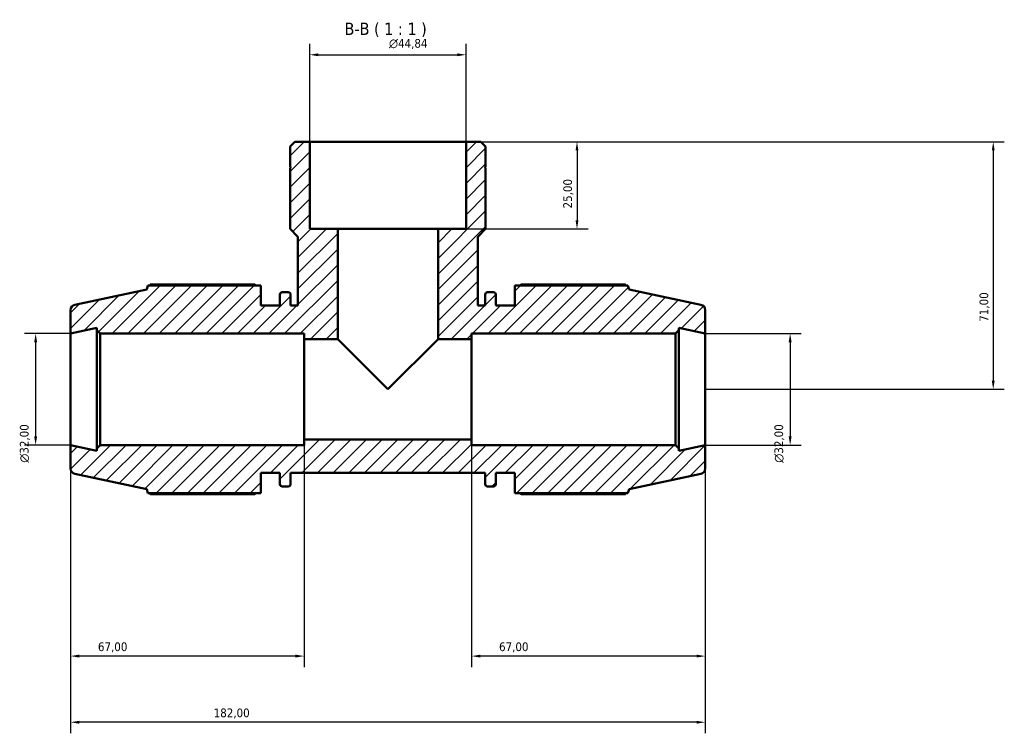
# Model space of a CAD drawing. Header units: millimetres. Extents: x 0 to 931, y 0 to 945.
# Tile 6 of 6: x 334 to 617, y 740 to 945. Entities that reach past the tile are written whole.
import ezdxf

# ---------------------------------------------------------------- set-up
doc = ezdxf.new("R2010")
doc.units = ezdxf.units.MM
for name, color, linetype, lineweight in [('Dimension (ISO)', 7, 'Continuous', 25), ('Hatch (ISO)', 7, 'Continuous', 18), ('Symbol (ISO)', 7, 'Continuous', 25), ('Visible (ISO)', 7, 'Continuous', 50)]:
    doc.layers.add(name, color=color, linetype=linetype, lineweight=lineweight)
doc.styles.add('Label Text (ISO)', font='tahoma.ttf')
doc.styles.add('Note Text (ISO)', font='tahoma.ttf')
doc.dimstyles.new('Default (ISO)', dxfattribs={"dimtxt": 2.5, "dimasz": 2.5, "dimexe": 3.175, "dimexo": 0, "dimgap": 0.762, "dimtad": 1, "dimrnd": 1e-08, "dimzin": 0, "dimtxsty": 'Note Text (ISO)', "dimcen": 0.09, "dimdle": 10, "dimclrd": 256, "dimclre": 256, "dimclrt": 232, "dimazin": 0, "dimtfac": 1.40208, "dimtmove": 0, "dimatfit": 3, "dimfxl": 1, "dimtolj": 1, "dimtzin": 0, "dimlwd": -1, "dimlwe": -1, "dimarcsym": 0})

# ---------------------------------------------------------------- blocks, each defined once
blk = doc.blocks.new('*D7')
at = {"layer": 'Defpoints', "color": 0, "transparency": 16777216}
for p in [(462.45, 934.9), (417.61, 909.94), (462.45, 909.94)]:
    blk.add_point(p, dxfattribs=at)
at = {"layer": 'Dimension (ISO)', "transparency": 16777216}
for p, q in [((417.61, 909.94), (417.61, 938.07)), ((462.45, 909.94), (462.45, 938.07)), ((420.11, 934.9), (459.95, 934.9))]:
    blk.add_line(p, q, dxfattribs=at)
for points in [[(420.11, 935.31), (420.11, 934.48), (417.61, 934.9)], [(459.95, 935.31), (459.95, 934.48), (462.45, 934.9)]]:
    blk.add_solid(points, dxfattribs=at)
at = {"layer": 'Dimension (ISO)', "color": 232, "true_color": 0xca0064, "transparency": 16777216, "insert": (440.35, 939.42), "char_height": 2.5, "attachment_point": 1, "style": 'Note Text (ISO)'}
blk.add_mtext('\\A1;\\fAIGDT|b0|i0;\\H2.5000;\\ln\\fTahoma|b0|i0;\\H2.5000;44,84', dxfattribs=at)
blk = doc.blocks.new('*D8')
at = {"layer": 'Defpoints', "color": 0, "transparency": 16777216}
for p in [(531.03, 854.94), (531.03, 822.94), (555.36, 822.94)]:
    blk.add_point(p, dxfattribs=at)
at = {"layer": 'Dimension (ISO)', "transparency": 16777216}
for p, q in [((531.03, 854.94), (558.54, 854.94)), ((555.36, 852.44), (555.36, 825.44)), ((531.03, 822.94), (558.54, 822.94))]:
    blk.add_line(p, q, dxfattribs=at)
for points in [[(554.94, 852.44), (555.78, 852.44), (555.36, 854.94)], [(554.94, 825.44), (555.78, 825.44), (555.36, 822.94)]]:
    blk.add_solid(points, dxfattribs=at)
at = {"layer": 'Dimension (ISO)', "color": 232, "true_color": 0xca0064, "transparency": 16777216, "insert": (550.84, 817.88), "char_height": 2.5, "attachment_point": 1, "rotation": 90, "style": 'Note Text (ISO)'}
blk.add_mtext('\\A1;\\fAIGDT|b0|i0;\\H2.5000;\\ln\\fTahoma|b0|i0;\\H2.5000;32,00', dxfattribs=at)
blk = doc.blocks.new('*D9')
at = {"layer": 'Defpoints', "color": 0, "transparency": 16777216}
for p in [(464.03, 824.54), (531.03, 822.94), (464.03, 762.41)]:
    blk.add_point(p, dxfattribs=at)
at = {"layer": 'Dimension (ISO)', "transparency": 16777216}
for p, q in [((464.03, 824.54), (464.03, 759.24)), ((531.03, 822.94), (531.03, 759.24)), ((528.53, 762.41), (466.53, 762.41))]:
    blk.add_line(p, q, dxfattribs=at)
for points in [[(466.53, 762.83), (466.53, 762), (464.03, 762.41)], [(528.53, 762.83), (528.53, 762), (531.03, 762.41)]]:
    blk.add_solid(points, dxfattribs=at)
at = {"layer": 'Dimension (ISO)', "color": 232, "true_color": 0xca0064, "transparency": 16777216, "insert": (471.9, 766.35), "char_height": 2.5, "attachment_point": 1, "style": 'Note Text (ISO)'}
blk.add_mtext('\\A1;67,00', dxfattribs=at)
blk = doc.blocks.new('*D10')
at = {"layer": 'Defpoints', "color": 0, "transparency": 16777216}
for p in [(416.03, 824.54), (349.03, 822.94), (349.03, 762.41)]:
    blk.add_point(p, dxfattribs=at)
at = {"layer": 'Dimension (ISO)', "transparency": 16777216}
for p, q in [((416.03, 824.54), (416.03, 759.24)), ((349.03, 822.94), (349.03, 759.24)), ((413.53, 762.41), (351.53, 762.41))]:
    blk.add_line(p, q, dxfattribs=at)
for points in [[(351.53, 762.83), (351.53, 762), (349.03, 762.41)], [(413.53, 762.83), (413.53, 762), (416.03, 762.41)]]:
    blk.add_solid(points, dxfattribs=at)
at = {"layer": 'Dimension (ISO)', "color": 232, "true_color": 0xca0064, "transparency": 16777216, "insert": (356.9, 766.35), "char_height": 2.5, "attachment_point": 1, "style": 'Note Text (ISO)'}
blk.add_mtext('\\A1;67,00', dxfattribs=at)
blk = doc.blocks.new('*D11')
at = {"layer": 'Defpoints', "color": 0, "transparency": 16777216}
for p in [(462.45, 909.94), (454.43, 884.94), (494.25, 884.94)]:
    blk.add_point(p, dxfattribs=at)
at = {"layer": 'Dimension (ISO)', "transparency": 16777216}
for p, q in [((462.45, 909.94), (497.42, 909.94)), ((494.25, 907.44), (494.25, 887.44)), ((454.43, 884.94), (497.42, 884.94))]:
    blk.add_line(p, q, dxfattribs=at)
for points in [[(493.83, 907.44), (494.66, 907.44), (494.25, 909.94)], [(493.83, 887.44), (494.66, 887.44), (494.25, 884.94)]]:
    blk.add_solid(points, dxfattribs=at)
at = {"layer": 'Dimension (ISO)', "color": 232, "true_color": 0xca0064, "transparency": 16777216, "insert": (490.31, 890.82), "char_height": 2.5, "attachment_point": 1, "rotation": 90, "style": 'Note Text (ISO)'}
blk.add_mtext('\\A1;25,00', dxfattribs=at)
blk = doc.blocks.new('*D12')
at = {"layer": 'Defpoints', "color": 0, "transparency": 16777216}
for p in [(462.45, 909.94), (531.03, 838.94), (613.59, 838.94)]:
    blk.add_point(p, dxfattribs=at)
at = {"layer": 'Dimension (ISO)', "transparency": 16777216}
for p, q in [((462.45, 909.94), (616.76, 909.94)), ((613.59, 907.44), (613.59, 841.44)), ((531.03, 838.94), (616.76, 838.94))]:
    blk.add_line(p, q, dxfattribs=at)
for points in [[(613.17, 907.44), (614, 907.44), (613.59, 909.94)], [(613.17, 841.44), (614, 841.44), (613.59, 838.94)]]:
    blk.add_solid(points, dxfattribs=at)
at = {"layer": 'Dimension (ISO)', "color": 232, "true_color": 0xca0064, "transparency": 16777216, "insert": (609.65, 858.32), "char_height": 2.5, "attachment_point": 1, "rotation": 90, "style": 'Note Text (ISO)'}
blk.add_mtext('\\A1;71,00', dxfattribs=at)
blk = doc.blocks.new('*D13')
at = {"layer": 'Defpoints', "color": 0, "transparency": 16777216}
for p in [(349.03, 854.94), (339.03, 822.94), (349.03, 822.94)]:
    blk.add_point(p, dxfattribs=at)
at = {"layer": 'Dimension (ISO)', "transparency": 16777216}
for p, q in [((349.03, 854.94), (335.86, 854.94)), ((339.03, 852.44), (339.03, 825.44)), ((349.03, 822.94), (335.86, 822.94))]:
    blk.add_line(p, q, dxfattribs=at)
for points in [[(338.61, 852.44), (339.45, 852.44), (339.03, 854.94)], [(338.61, 825.44), (339.45, 825.44), (339.03, 822.94)]]:
    blk.add_solid(points, dxfattribs=at)
at = {"layer": 'Dimension (ISO)', "color": 232, "true_color": 0xca0064, "transparency": 16777216, "insert": (334.51, 817.88), "char_height": 2.5, "attachment_point": 1, "rotation": 90, "style": 'Note Text (ISO)'}
blk.add_mtext('\\A1;\\fAIGDT|b0|i0;\\H2.5000;\\ln\\fTahoma|b0|i0;\\H2.5000;32,00', dxfattribs=at)
blk = doc.blocks.new('*D15')
at = {"layer": 'Defpoints', "color": 0, "transparency": 16777216}
for p in [(349.03, 822.94), (531.03, 822.94), (349.03, 743.44)]:
    blk.add_point(p, dxfattribs=at)
at = {"layer": 'Dimension (ISO)', "transparency": 16777216}
for p, q in [((349.03, 822.94), (349.03, 740.26)), ((531.03, 822.94), (531.03, 740.26)), ((528.53, 743.44), (351.53, 743.44))]:
    blk.add_line(p, q, dxfattribs=at)
for points in [[(351.53, 743.85), (351.53, 743.02), (349.03, 743.44)], [(528.53, 743.85), (528.53, 743.02), (531.03, 743.44)]]:
    blk.add_solid(points, dxfattribs=at)
at = {"layer": 'Dimension (ISO)', "color": 232, "true_color": 0xca0064, "transparency": 16777216, "insert": (390.08, 747.38), "char_height": 2.5, "attachment_point": 1, "style": 'Note Text (ISO)'}
blk.add_mtext('\\A1;182,00', dxfattribs=at)

msp = doc.modelspace()

# ---------------------------------------------------------------- hatches: boundary and pattern name
at = {"layer": 'Hatch (ISO)'}
h = msp.add_hatch(dxfattribs=at)
h.set_pattern_fill('ANSI31', color=256, scale=25.4, style=0)
h.set_pattern_definition([(45, (0, 0), (-2.245064, 2.245064), [])])
edge = h.paths.add_edge_path()
edge.add_ellipse((529.431, 816.234), major_axis=(0.333, -1.565), ratio=1, start_angle=0, end_angle=78)
edge.add_line((531.031, 816.234), (531.031, 822.938))
edge.add_line((531.031, 822.938), (523.448, 821.326))
edge.add_line((523.448, 821.326), (523.448, 821.978))
edge.add_line((523.448, 821.978), (522.488, 822.938))
edge.add_line((522.488, 822.938), (464.031, 822.938))
edge.add_line((464.031, 822.938), (464.031, 824.538))
edge.add_line((464.031, 824.538), (416.031, 824.538))
edge.add_line((416.031, 824.538), (416.031, 822.938))
edge.add_line((416.031, 822.938), (357.575, 822.938))
edge.add_line((357.575, 822.938), (356.615, 821.978))
edge.add_line((356.615, 821.978), (356.615, 821.326))
edge.add_line((356.615, 821.326), (349.031, 822.938))
edge.add_line((349.031, 822.938), (349.031, 816.234))
edge.add_ellipse((350.631, 816.234), major_axis=(-1.6, 0), ratio=1, start_angle=0, end_angle=78)
edge.add_line((350.299, 814.669), (370.871, 810.296))
edge.add_line((370.871, 810.296), (371.234, 809.178))
edge.add_line((371.234, 809.178), (403.631, 809.178))
edge.add_line((403.631, 809.178), (403.631, 814.938))
edge.add_line((403.631, 814.938), (409.091, 814.938))
edge.add_line((409.091, 814.938), (409.091, 811.738))
edge.add_ellipse((409.731, 811.738), major_axis=(-0.64, 0), ratio=1, start_angle=0, end_angle=90)
edge.add_line((409.731, 811.098), (411.485, 811.098))
edge.add_ellipse((411.485, 811.738), major_axis=(0, -0.64), ratio=1, start_angle=0, end_angle=90)
edge.add_line((412.125, 811.738), (412.125, 814.938))
edge.add_line((412.125, 814.938), (467.938, 814.938))
edge.add_line((467.938, 814.938), (467.938, 811.738))
edge.add_ellipse((468.578, 811.738), major_axis=(-0.64, 0), ratio=1, start_angle=0, end_angle=90)
edge.add_line((468.578, 811.098), (470.331, 811.098))
edge.add_ellipse((470.331, 811.738), major_axis=(0, -0.64), ratio=1, start_angle=0, end_angle=90)
edge.add_line((470.971, 811.738), (470.971, 814.938))
edge.add_line((470.971, 814.938), (476.431, 814.938))
edge.add_line((476.431, 814.938), (476.431, 809.178))
edge.add_line((476.431, 809.178), (508.828, 809.178))
edge.add_line((508.828, 809.178), (509.191, 810.296))
edge.add_line((509.191, 810.296), (529.764, 814.669))
edge = h.paths.add_edge_path()
edge.add_line((468.059, 908.593), (466.714, 909.938))
edge.add_line((466.714, 909.938), (462.454, 909.938))
edge.add_line((462.454, 909.938), (462.454, 884.938))
edge.add_line((462.454, 884.938), (454.431, 884.938))
edge.add_line((454.431, 884.938), (454.431, 853.338))
edge.add_line((454.431, 853.338), (464.031, 853.338))
edge.add_line((464.031, 853.338), (464.031, 854.938))
edge.add_line((464.031, 854.938), (522.488, 854.938))
edge.add_line((522.488, 854.938), (523.448, 855.898))
edge.add_line((523.448, 855.898), (523.448, 856.55))
edge.add_line((523.448, 856.55), (531.031, 854.938))
edge.add_line((531.031, 854.938), (531.031, 861.642))
edge.add_ellipse((529.431, 861.642), major_axis=(1.6, 0), ratio=1, start_angle=0, end_angle=78)
edge.add_line((529.764, 863.207), (509.191, 867.58))
edge.add_line((509.191, 867.58), (508.828, 868.698))
edge.add_line((508.828, 868.698), (476.431, 868.698))
edge.add_line((476.431, 868.698), (476.431, 862.938))
edge.add_line((476.431, 862.938), (470.971, 862.938))
edge.add_line((470.971, 862.938), (470.971, 866.138))
edge.add_ellipse((470.331, 866.138), major_axis=(0.64, 0), ratio=1, start_angle=0, end_angle=90)
edge.add_line((470.331, 866.778), (468.578, 866.778))
edge.add_ellipse((468.578, 866.138), major_axis=(0, 0.64), ratio=1, start_angle=0, end_angle=90)
edge.add_line((467.938, 866.138), (467.938, 862.938))
edge.add_line((467.938, 862.938), (465.817, 862.938))
edge.add_line((465.817, 862.938), (465.817, 882.696))
edge.add_line((465.817, 882.696), (468.059, 884.938))
edge.add_line((468.059, 884.938), (468.059, 902.438))
edge.add_line((468.059, 902.438), (467.759, 902.438))
edge.add_line((467.759, 902.438), (468.059, 902.738))
edge.add_line((468.059, 902.738), (468.059, 908.593))
edge = h.paths.add_edge_path()
edge.add_line((413.348, 909.938), (412.003, 908.593))
edge.add_line((412.003, 908.593), (412.003, 902.738))
edge.add_line((412.003, 902.738), (412.303, 902.438))
edge.add_line((412.303, 902.438), (412.003, 902.438))
edge.add_line((412.003, 902.438), (412.003, 884.938))
edge.add_line((412.003, 884.938), (414.245, 882.696))
edge.add_line((414.245, 882.696), (414.245, 862.938))
edge.add_line((414.245, 862.938), (412.125, 862.938))
edge.add_line((412.125, 862.938), (412.125, 866.138))
edge.add_ellipse((411.485, 866.138), major_axis=(0.64, 0), ratio=1, start_angle=0, end_angle=90)
edge.add_line((411.485, 866.778), (409.731, 866.778))
edge.add_ellipse((409.731, 866.138), major_axis=(0, 0.64), ratio=1, start_angle=0, end_angle=90)
edge.add_line((409.091, 866.138), (409.091, 862.938))
edge.add_line((409.091, 862.938), (403.631, 862.938))
edge.add_line((403.631, 862.938), (403.631, 868.698))
edge.add_line((403.631, 868.698), (371.234, 868.698))
edge.add_line((371.234, 868.698), (370.871, 867.58))
edge.add_line((370.871, 867.58), (350.299, 863.207))
edge.add_ellipse((350.631, 861.642), major_axis=(-0.333, 1.565), ratio=1, start_angle=0, end_angle=78)
edge.add_line((349.031, 861.642), (349.031, 854.938))
edge.add_line((349.031, 854.938), (356.615, 856.55))
edge.add_line((356.615, 856.55), (356.615, 855.898))
edge.add_line((356.615, 855.898), (357.575, 854.938))
edge.add_line((357.575, 854.938), (416.031, 854.938))
edge.add_line((416.031, 854.938), (416.031, 853.338))
edge.add_line((416.031, 853.338), (425.631, 853.338))
edge.add_line((425.631, 853.338), (425.631, 884.938))
edge.add_line((425.631, 884.938), (417.609, 884.938))
edge.add_line((417.609, 884.938), (417.609, 909.938))
edge.add_line((417.609, 909.938), (413.348, 909.938))

# ---------------------------------------------------------------- linework, layer by layer
at = {"layer": 'Visible (ISO)'}
for p, q in [((413.348, 909.938), (412.003, 908.593)), ((417.609, 909.938), (413.348, 909.938)), ((417.609, 884.938), (417.609, 909.938)), ((462.454, 909.938), (417.609, 909.938)), ((466.714, 909.938), (462.454, 909.938)), ((462.454, 909.938), (462.454, 884.938)), ((468.059, 908.593), (466.714, 909.938)), ((412.003, 908.593), (412.003, 902.738)), ((468.059, 902.738), (468.059, 908.593)), ((412.003, 902.738), (412.303, 902.438)), ((412.303, 902.438), (412.003, 902.438)), ((412.003, 902.438), (412.003, 884.938)), ((467.759, 902.438), (468.059, 902.738)), ((468.059, 902.438), (467.759, 902.438)), ((468.059, 884.938), (468.059, 902.438)), ((412.003, 884.938), (414.245, 882.696)), ((425.631, 884.938), (417.609, 884.938)), ((425.631, 853.338), (425.631, 884.938)), ((454.431, 884.938), (425.631, 884.938)), ((462.454, 884.938), (454.431, 884.938)), ((454.431, 884.938), (454.431, 853.338)), ((465.817, 882.696), (468.059, 884.938)), ((414.245, 882.696), (414.245, 862.938)), ((465.817, 862.938), (465.817, 882.696)), ((370.871, 867.58), (350.299, 863.207)), ((371.234, 868.698), (370.871, 867.58)), ((403.631, 868.698), (371.234, 868.698)), ((401.711, 869.048), (371.962, 869.048)), ((403.631, 862.938), (403.631, 868.698)), ((411.485, 866.778), (409.731, 866.778)), ((470.331, 866.778), (468.578, 866.778)), ((508.828, 868.698), (476.431, 868.698)), ((476.431, 868.698), (476.431, 862.938)), ((508.1, 869.048), (478.351, 869.048)), ((509.191, 867.58), (508.828, 868.698)), ((529.764, 863.207), (509.191, 867.58)), ((409.091, 866.138), (409.091, 862.938)), ((412.125, 862.938), (412.125, 866.138)), ((467.938, 866.138), (467.938, 862.938)), ((470.971, 862.938), (470.971, 866.138)), ((349.031, 861.642), (349.031, 854.938)), ((409.091, 862.938), (403.631, 862.938)), ((414.245, 862.938), (412.125, 862.938)), ((467.938, 862.938), (465.817, 862.938)), ((476.431, 862.938), (470.971, 862.938)), ((531.031, 854.938), (531.031, 861.642)), ((349.031, 854.938), (356.615, 856.55)), ((356.615, 856.55), (356.615, 855.898)), ((356.615, 855.898), (357.575, 854.938)), ((356.615, 855.898), (356.615, 821.978)), ((522.488, 854.938), (523.448, 855.898)), ((523.448, 855.898), (523.448, 856.55)), ((523.448, 856.55), (531.031, 854.938)), ((523.448, 821.978), (523.448, 855.898)), ((349.031, 822.938), (349.031, 854.938)), ((357.575, 854.938), (416.031, 854.938)), ((357.575, 822.938), (357.575, 854.938)), ((416.031, 854.938), (416.031, 853.338)), ((416.031, 853.338), (425.631, 853.338)), ((416.031, 853.338), (416.031, 824.538)), ((425.631, 853.338), (440.031, 838.938)), ((440.031, 838.938), (454.431, 853.338)), ((454.431, 853.338), (464.031, 853.338)), ((464.031, 853.338), (464.031, 854.938)), ((464.031, 854.938), (522.488, 854.938)), ((464.031, 824.538), (464.031, 853.338)), ((522.488, 854.938), (522.488, 822.938)), ((531.031, 822.938), (531.031, 854.938)), ((464.031, 824.538), (416.031, 824.538)), ((416.031, 824.538), (416.031, 822.938)), ((464.031, 822.938), (464.031, 824.538)), ((356.615, 821.326), (349.031, 822.938)), ((349.031, 822.938), (349.031, 816.234)), ((357.575, 822.938), (356.615, 821.978)), ((356.615, 821.978), (356.615, 821.326)), ((416.031, 822.938), (357.575, 822.938)), ((522.488, 822.938), (464.031, 822.938)), ((523.448, 821.978), (522.488, 822.938)), ((531.031, 822.938), (523.448, 821.326)), ((523.448, 821.326), (523.448, 821.978)), ((531.031, 816.234), (531.031, 822.938)), ((350.299, 814.669), (370.871, 810.296)), ((403.631, 809.178), (403.631, 814.938)), ((403.631, 814.938), (409.091, 814.938)), ((409.091, 814.938), (409.091, 811.738)), ((412.125, 811.738), (412.125, 814.938)), ((412.125, 814.938), (467.938, 814.938)), ((467.938, 814.938), (467.938, 811.738)), ((470.971, 811.738), (470.971, 814.938)), ((470.971, 814.938), (476.431, 814.938)), ((476.431, 814.938), (476.431, 809.178)), ((509.191, 810.296), (529.764, 814.669)), ((370.871, 810.296), (371.234, 809.178)), ((409.731, 811.098), (411.485, 811.098)), ((468.578, 811.098), (470.331, 811.098)), ((508.828, 809.178), (509.191, 810.296)), ((371.234, 809.178), (403.631, 809.178)), ((371.962, 808.828), (401.711, 808.828)), ((476.431, 809.178), (508.828, 809.178)), ((478.351, 808.828), (508.1, 808.828))]:
    msp.add_line(p, q, dxfattribs=at)
for centre, radius, start, end in [((409.731, 866.138), 0.64, 90, 180), ((411.485, 866.138), 0.64, 0, 90), ((468.578, 866.138), 0.64, 90, 180), ((470.331, 866.138), 0.64, 0, 90), ((350.631, 861.642), 1.6, 102, 180), ((529.431, 861.642), 1.6, 0, 78), ((350.631, 816.234), 1.6, 180, 258), ((529.431, 816.234), 1.6, 282, 0), ((409.731, 811.738), 0.64, 180, 270), ((411.485, 811.738), 0.64, 270, 0), ((468.578, 811.738), 0.64, 180, 270), ((470.331, 811.738), 0.64, 270, 0)]:
    msp.add_arc(centre, radius, start, end, dxfattribs=at)
for points, weights in [([(371.962, 869.048), (371.87, 868.871), (371.781, 868.698)], [1, 1.00049097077, 1.0008338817]), ([(401.711, 869.048), (401.995, 868.871), (402.269, 868.698)], [1.01695178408, 1.01484197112, 1.0125864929]), ([(477.794, 868.698), (478.068, 868.871), (478.351, 869.048)], [1.0125864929, 1.01484197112, 1.01695178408]), ([(508.281, 868.698), (508.192, 868.871), (508.1, 869.048)], [1.0008338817, 1.00049097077, 1]), ([(371.781, 809.178), (371.87, 809.005), (371.962, 808.828)], [1.0008338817, 1.00049097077, 1]), ([(402.269, 809.178), (401.995, 809.005), (401.711, 808.828)], [1.0125864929, 1.01484197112, 1.01695178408]), ([(478.351, 808.828), (478.068, 809.005), (477.794, 809.178)], [1.01695178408, 1.01484197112, 1.0125864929]), ([(508.1, 808.828), (508.192, 809.005), (508.281, 809.178)], [1, 1.00049097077, 1.0008338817])]:
    msp.add_rational_spline(points, weights, degree=2, dxfattribs=at)

# ---------------------------------------------------------------- texts
at = {"layer": 'Symbol (ISO)', "insert": (427.592, 939.964), "char_height": 3.5, "attachment_point": 7, "style": 'Label Text (ISO)'}
msp.add_mtext('B-B ( 1 : 1 )', dxfattribs=at)

# ---------------------------------------------------------------- dimensions: what is measured, and where the dimension line sits
at = {"layer": 'Dimension (ISO)'}
for base, p1, p2, angle, picture, middle in [((462.453718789, 934.897292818), (417.608718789, 909.937927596), (462.453718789, 909.937927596), 180, '*D7', (445.936718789, 934.897292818)), ((339.031, 822.938), (349.031, 854.938), (349.031, 822.938), 90, '*D13', (339.031, 823.438)), ((555.361, 822.938), (531.031, 854.938), (531.031, 822.938), 90, '*D8', (555.361, 823.438))]:
    dim = msp.add_linear_dim(base=base, p1=p1, p2=p2, angle=angle, text='\\fAIGDT|b0|i0;\\H2.5000;\\ln\\fTahoma|b0|i0;\\H2.5000;<>', dimstyle='Default (ISO)', override={"dimdec": 2, "dimtp": 0, "dimtm": 0, "dimtdec": 2, "dimtofl": 0, "dimatfit": 1}, dxfattribs=at)
    dim.commit()
    dim.dimension.update_dxf_attribs({"geometry": picture, "text_midpoint": middle, "dimtype": 160})
for base, p1, p2, angle, picture, middle in [((494.247, 884.938), (462.454, 909.938), (454.431, 884.938), 270, '*D11', (494.247, 894.938)), ((613.587, 838.938), (462.454, 909.938), (531.031, 838.938), 90, '*D12', (613.587, 862.438)), ((464.031, 762.412), (531.031, 822.938), (464.031, 824.538), 180, '*D9', (476.031, 762.412)), ((349.031, 743.438), (531.031, 822.938), (349.031, 822.938), 180, '*D15', (395.031, 743.438))]:
    dim = msp.add_linear_dim(base=base, p1=p1, p2=p2, angle=angle, dimstyle='Default (ISO)', override={"dimdec": 2, "dimtp": 0, "dimtm": 0, "dimtdec": 2, "dimtofl": 0, "dimatfit": 1}, dxfattribs=at)
    dim.commit()
    dim.dimension.update_dxf_attribs({"geometry": picture, "text_midpoint": middle, "dimtype": 160})
dim = msp.add_linear_dim(base=(349.031, 762.412), p1=(416.031, 824.538), p2=(349.031, 822.938), dimstyle='Default (ISO)', override={"dimdec": 2, "dimtp": 0, "dimtm": 0, "dimtdec": 2, "dimtofl": 0, "dimatfit": 1}, dxfattribs=at)
dim.commit()
dim.dimension.update_dxf_attribs({"geometry": '*D10', "text_midpoint": (361.031, 762.412), "dimtype": 160})

doc.saveas('drawing.dxf')
